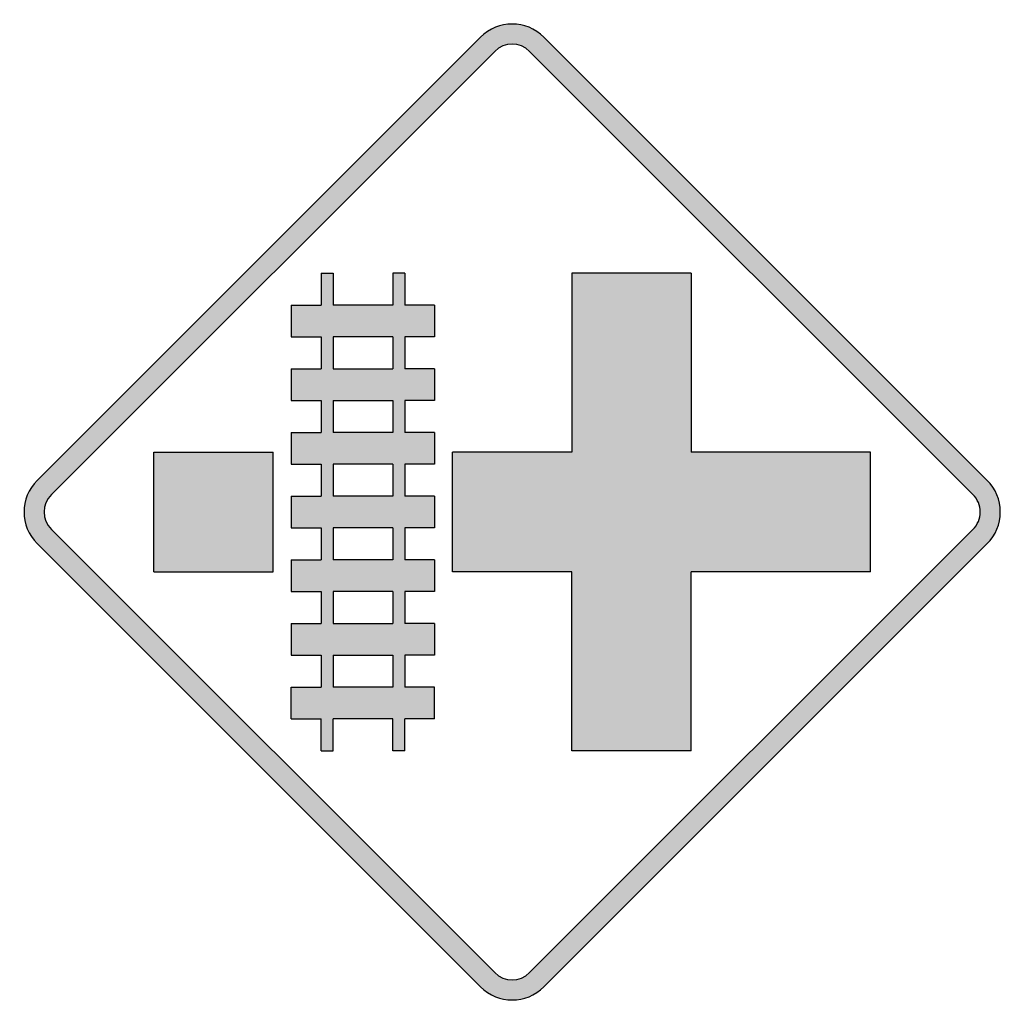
# Model space of a CAD drawing. Header units: inches. Extents: x -0.5 to 0.5, y -0.5 to 0.5.
import ezdxf

# ---------------------------------------------------------------- set-up
doc = ezdxf.new("R2010")
doc.units = ezdxf.units.IN
doc.header["$MEASUREMENT"] = 0

msp = doc.modelspace()

# ---------------------------------------------------------------- hatches: boundary and pattern name
h = msp.add_hatch(color=7)
h.paths.add_polyline_path([(0.4865, -0.0325), (0.0325, -0.4865), (0.0277, -0.4907), (0.0227, -0.494), (0.0173, -0.4967), (0.0117, -0.4985), (0.0058, -0.4997), (0, -0.5), (-0.0058, -0.4997), (-0.0117, -0.4985), (-0.0173, -0.4967), (-0.0227, -0.494), (-0.0277, -0.4907), (-0.0325, -0.4865), (-0.4865, -0.0325), (-0.4907, -0.0277), (-0.494, -0.0227), (-0.4967, -0.0173), (-0.4985, -0.0117), (-0.4997, -0.0058), (-0.5, 0), (-0.4997, 0.0058), (-0.4985, 0.0117), (-0.4967, 0.0173), (-0.494, 0.0227), (-0.4907, 0.0277), (-0.4865, 0.0325), (-0.0325, 0.4865), (-0.0277, 0.4907), (-0.0227, 0.494), (-0.0173, 0.4967), (-0.0117, 0.4985), (-0.0058, 0.4997), (0, 0.5), (0.0058, 0.4997), (0.0117, 0.4985), (0.0173, 0.4967), (0.0227, 0.494), (0.0277, 0.4907), (0.0325, 0.4865), (0.4865, 0.0325), (0.4905, 0.0278), (0.4938, 0.0228), (0.4965, 0.0175), (0.4985, 0.0118), (0.4997, 0.006), (0.5, 0), (0.4997, -0.006), (0.4985, -0.0118), (0.4965, -0.0175), (0.4938, -0.0228), (0.4905, -0.0278), (0.4865, -0.0325)])
h.paths.add_polyline_path([(-0.472, -0.0178), (-0.4743, -0.0153), (-0.4762, -0.0125), (-0.4777, -0.0095), (-0.4787, -0.0065), (-0.4792, -0.0032), (-0.4795, 0), (-0.4792, 0.0032), (-0.4787, 0.0065), (-0.4777, 0.0095), (-0.4762, 0.0125), (-0.4743, 0.0153), (-0.472, 0.0178), (-0.0178, 0.472), (-0.0153, 0.4743), (-0.0125, 0.4762), (-0.0095, 0.4777), (-0.0065, 0.4787), (-0.0032, 0.4792), (0, 0.4795), (0.0032, 0.4792), (0.0065, 0.4787), (0.0095, 0.4777), (0.0125, 0.4762), (0.0153, 0.4743), (0.0178, 0.472), (0.472, 0.0178), (0.4742, 0.0153), (0.476, 0.0127), (0.4775, 0.0097), (0.4785, 0.0065), (0.4792, 0.0033), (0.4795, 0), (0.4792, -0.0033), (0.4785, -0.0065), (0.4775, -0.0097), (0.476, -0.0127), (0.4742, -0.0153), (0.472, -0.0178), (0.0178, -0.472), (0.0153, -0.4743), (0.0125, -0.4762), (0.0095, -0.4777), (0.0065, -0.4787), (0.0032, -0.4792), (0, -0.4795), (-0.0032, -0.4792), (-0.0065, -0.4787), (-0.0095, -0.4777), (-0.0125, -0.4762), (-0.0153, -0.4743), (-0.0178, -0.472), (-0.472, -0.0178)], flags=0)
h = msp.add_hatch(color=7)
h.paths.add_polyline_path([(-0.1102, -0.2447), (-0.1223, -0.2447), (-0.1223, -0.212), (-0.1835, -0.212), (-0.1835, -0.2447), (-0.1957, -0.2447), (-0.1957, -0.212), (-0.2263, -0.212), (-0.2263, -0.1793), (-0.1957, -0.1793), (-0.1957, -0.1468), (-0.2263, -0.1468), (-0.2263, -0.1142), (-0.1957, -0.1142), (-0.1957, -0.0815), (-0.2263, -0.0815), (-0.2263, -0.049), (-0.1957, -0.049), (-0.1957, -0.0163), (-0.2263, -0.0163), (-0.2263, 0.0163), (-0.1957, 0.0163), (-0.1957, 0.049), (-0.2263, 0.049), (-0.2263, 0.0815), (-0.1957, 0.0815), (-0.1957, 0.1142), (-0.2263, 0.1142), (-0.2263, 0.1468), (-0.1957, 0.1468), (-0.1957, 0.1795), (-0.2263, 0.1795), (-0.2263, 0.212), (-0.1957, 0.212), (-0.1957, 0.2447), (-0.1835, 0.2447), (-0.1835, 0.212), (-0.1223, 0.212), (-0.1223, 0.2447), (-0.1102, 0.2447), (-0.1102, 0.212), (-0.0795, 0.212), (-0.0795, 0.1795), (-0.1102, 0.1795), (-0.1102, 0.1468), (-0.0795, 0.1468), (-0.0795, 0.1142), (-0.1102, 0.1142), (-0.1102, 0.0815), (-0.0795, 0.0815), (-0.0795, 0.049), (-0.1102, 0.049), (-0.1102, 0.0163), (-0.0795, 0.0163), (-0.0795, -0.0163), (-0.1102, -0.0163), (-0.1102, -0.049), (-0.0795, -0.049), (-0.0795, -0.0815), (-0.1102, -0.0815), (-0.1102, -0.1142), (-0.0795, -0.1142), (-0.0795, -0.1468), (-0.1102, -0.1468), (-0.1102, -0.1793), (-0.0795, -0.1793), (-0.0795, -0.212), (-0.1102, -0.212), (-0.1102, -0.2447)])
h.paths.add_polyline_path([(-0.1223, 0.1795), (-0.1835, 0.1795), (-0.1835, 0.1468), (-0.1223, 0.1468), (-0.1223, 0.1795)], flags=0)
h.paths.add_polyline_path([(-0.1223, 0.1142), (-0.1835, 0.1142), (-0.1835, 0.0815), (-0.1223, 0.0815), (-0.1223, 0.1142)], flags=0)
h.paths.add_polyline_path([(-0.1223, 0.049), (-0.1835, 0.049), (-0.1835, 0.0163), (-0.1223, 0.0163), (-0.1223, 0.049)], flags=0)
h.paths.add_polyline_path([(-0.1223, -0.0163), (-0.1835, -0.0163), (-0.1835, -0.049), (-0.1223, -0.049), (-0.1223, -0.0163)], flags=0)
h.paths.add_polyline_path([(-0.1223, -0.0815), (-0.1835, -0.0815), (-0.1835, -0.1142), (-0.1223, -0.1142), (-0.1223, -0.0815)], flags=0)
h.paths.add_polyline_path([(-0.1223, -0.1468), (-0.1835, -0.1468), (-0.1835, -0.1793), (-0.1223, -0.1793), (-0.1223, -0.1468)], flags=0)
for points in [[(0.1835, 0.0612), (0.367, 0.0612), (0.367, -0.0612), (0.1835, -0.0612), (0.1835, -0.2447), (0.0612, -0.2447), (0.0612, -0.0612), (-0.0612, -0.0612), (-0.0612, 0.0612), (0.0612, 0.0612), (0.0612, 0.2447), (0.1835, 0.2447), (0.1835, 0.0612)], [(-0.2447, -0.0612), (-0.367, -0.0612), (-0.367, 0.0612), (-0.2447, 0.0612), (-0.2447, -0.0612)]]:
    msp.add_hatch(color=7).paths.add_polyline_path(points)

# ---------------------------------------------------------------- linework, layer by layer
at = {"color": 7}
for p, q in [((-0.0324, 0.4865), (-0.4866, 0.0324)), ((0.4865, 0.0324), (0.0324, 0.4865)), ((-0.0179, 0.472), (-0.472, 0.0179)), ((0.472, 0.0179), (0.0179, 0.472)), ((-0.1957, 0.2447), (-0.1835, 0.2447)), ((-0.1957, 0.2447), (-0.1957, 0.212)), ((-0.1835, 0.2447), (-0.1835, 0.212)), ((-0.1101, 0.2447), (-0.1223, 0.2447)), ((-0.1223, 0.2447), (-0.1223, 0.212)), ((-0.1101, 0.2447), (-0.1101, 0.212)), ((0.1835, 0.2447), (0.0612, 0.2447)), ((0.0612, 0.2447), (0.0612, 0.0612)), ((0.1835, 0.2447), (0.1835, 0.0612)), ((-0.2263, 0.212), (-0.2263, 0.1794)), ((-0.2263, 0.212), (-0.1957, 0.212)), ((-0.1223, 0.212), (-0.1835, 0.212)), ((-0.0795, 0.212), (-0.1101, 0.212)), ((-0.0795, 0.212), (-0.0795, 0.1794)), ((-0.2263, 0.1794), (-0.1957, 0.1794)), ((-0.1957, 0.1794), (-0.1957, 0.1468)), ((-0.1223, 0.1794), (-0.1835, 0.1794)), ((-0.1835, 0.1794), (-0.1835, 0.1468)), ((-0.1223, 0.1794), (-0.1223, 0.1468)), ((-0.0795, 0.1794), (-0.1101, 0.1794)), ((-0.1101, 0.1794), (-0.1101, 0.1468)), ((-0.2263, 0.1468), (-0.2263, 0.1142)), ((-0.2263, 0.1468), (-0.1957, 0.1468)), ((-0.1835, 0.1468), (-0.1223, 0.1468)), ((-0.0795, 0.1468), (-0.1101, 0.1468)), ((-0.0795, 0.1468), (-0.0795, 0.1142)), ((-0.2263, 0.1142), (-0.1957, 0.1142)), ((-0.1957, 0.1142), (-0.1957, 0.0816)), ((-0.1835, 0.1142), (-0.1223, 0.1142)), ((-0.1835, 0.1142), (-0.1835, 0.0816)), ((-0.1223, 0.1142), (-0.1223, 0.0816)), ((-0.0795, 0.1142), (-0.1101, 0.1142)), ((-0.1101, 0.1142), (-0.1101, 0.0816)), ((-0.2263, 0.0816), (-0.2263, 0.0489)), ((-0.2263, 0.0816), (-0.1957, 0.0816)), ((-0.1223, 0.0816), (-0.1835, 0.0816)), ((-0.0795, 0.0816), (-0.1101, 0.0816)), ((-0.0795, 0.0816), (-0.0795, 0.0489)), ((-0.367, 0.0612), (-0.2447, 0.0612)), ((-0.367, -0.0612), (-0.367, 0.0612)), ((-0.2447, -0.0612), (-0.2447, 0.0612)), ((-0.0612, -0.0612), (-0.0612, 0.0612)), ((0.0612, 0.0612), (-0.0612, 0.0612)), ((0.367, 0.0612), (0.1835, 0.0612)), ((0.367, -0.0612), (0.367, 0.0612)), ((-0.2263, 0.0489), (-0.1957, 0.0489)), ((-0.1957, 0.0489), (-0.1957, 0.0163)), ((-0.1223, 0.0489), (-0.1835, 0.0489)), ((-0.1835, 0.0489), (-0.1835, 0.0163)), ((-0.1223, 0.0489), (-0.1223, 0.0163)), ((-0.0795, 0.0489), (-0.1101, 0.0489)), ((-0.1101, 0.0489), (-0.1101, 0.0163)), ((-0.2263, 0.0163), (-0.2263, -0.0163)), ((-0.2263, 0.0163), (-0.1957, 0.0163)), ((-0.1223, 0.0163), (-0.1835, 0.0163)), ((-0.0795, 0.0163), (-0.1101, 0.0163)), ((-0.0795, 0.0163), (-0.0795, -0.0163)), ((-0.472, -0.0179), (-0.0179, -0.472)), ((-0.2263, -0.0163), (-0.1957, -0.0163)), ((-0.1957, -0.0163), (-0.1957, -0.0489)), ((-0.1223, -0.0163), (-0.1835, -0.0163)), ((-0.1835, -0.0163), (-0.1835, -0.0489)), ((-0.1223, -0.0163), (-0.1223, -0.0489)), ((-0.0795, -0.0163), (-0.1101, -0.0163)), ((-0.1101, -0.0163), (-0.1101, -0.0489)), ((0.472, -0.0179), (0.0179, -0.472)), ((-0.4866, -0.0324), (-0.0324, -0.4866)), ((0.4865, -0.0324), (0.0324, -0.4866)), ((-0.2263, -0.0489), (-0.2263, -0.0816)), ((-0.2263, -0.0489), (-0.1957, -0.0489)), ((-0.1223, -0.0489), (-0.1835, -0.0489)), ((-0.0795, -0.0489), (-0.1101, -0.0489)), ((-0.0795, -0.0489), (-0.0795, -0.0816)), ((-0.367, -0.0612), (-0.2447, -0.0612)), ((0.0612, -0.0612), (-0.0612, -0.0612)), ((0.0612, -0.2447), (0.0612, -0.0612)), ((0.367, -0.0612), (0.1835, -0.0612)), ((0.1835, -0.2447), (0.1835, -0.0612)), ((-0.2263, -0.0816), (-0.1957, -0.0816)), ((-0.1957, -0.0816), (-0.1957, -0.1142)), ((-0.1223, -0.0816), (-0.1835, -0.0816)), ((-0.1835, -0.0816), (-0.1835, -0.1142)), ((-0.1223, -0.0816), (-0.1223, -0.1142)), ((-0.0795, -0.0816), (-0.1101, -0.0816)), ((-0.1101, -0.0816), (-0.1101, -0.1142)), ((-0.2263, -0.1142), (-0.2263, -0.1468)), ((-0.2263, -0.1142), (-0.1957, -0.1142)), ((-0.1835, -0.1142), (-0.1223, -0.1142)), ((-0.0795, -0.1142), (-0.1101, -0.1142)), ((-0.0795, -0.1142), (-0.0795, -0.1468)), ((-0.2263, -0.1468), (-0.1957, -0.1468)), ((-0.1957, -0.1468), (-0.1957, -0.1794)), ((-0.1835, -0.1468), (-0.1223, -0.1468)), ((-0.1835, -0.1468), (-0.1835, -0.1794)), ((-0.1223, -0.1468), (-0.1223, -0.1794)), ((-0.0795, -0.1468), (-0.1101, -0.1468)), ((-0.1101, -0.1468), (-0.1101, -0.1794)), ((-0.2263, -0.212), (-0.2263, -0.1794)), ((-0.2263, -0.1794), (-0.1957, -0.1794)), ((-0.1223, -0.1794), (-0.1835, -0.1794)), ((-0.0795, -0.1794), (-0.1101, -0.1794)), ((-0.0795, -0.212), (-0.0795, -0.1794)), ((-0.2263, -0.212), (-0.1957, -0.212)), ((-0.1957, -0.2447), (-0.1957, -0.212)), ((-0.1835, -0.2447), (-0.1835, -0.212)), ((-0.1223, -0.212), (-0.1835, -0.212)), ((-0.1223, -0.2447), (-0.1223, -0.212)), ((-0.0795, -0.212), (-0.1101, -0.212)), ((-0.1101, -0.2447), (-0.1101, -0.212)), ((-0.1957, -0.2447), (-0.1835, -0.2447)), ((-0.1101, -0.2447), (-0.1223, -0.2447)), ((0.1835, -0.2447), (0.0612, -0.2447))]:
    msp.add_line(p, q, dxfattribs=at)
for points in [[(0.0324, 0.4866), (0.0145, 0.5045), (-0.0145, 0.5045), (-0.0324, 0.4866)], [(0.0179, 0.472), (0.008, 0.4819), (-0.008, 0.4819), (-0.0179, 0.472)], [(-0.4866, 0.0324), (-0.5045, 0.0145), (-0.5045, -0.0145), (-0.4866, -0.0324)], [(-0.472, 0.0179), (-0.4819, 0.008), (-0.4819, -0.008), (-0.472, -0.0179)], [(-0.0179, -0.472), (-0.008, -0.4819), (0.008, -0.4819), (0.0179, -0.472)], [(-0.0324, -0.4866), (-0.0145, -0.5045), (0.0145, -0.5045), (0.0324, -0.4866)]]:
    msp.add_open_spline(points, degree=3, dxfattribs=at)
for points in [[(0.4866, -0.0324), (0.4952, -0.0238), (0.5, -0.0122), (0.5, 0), (0.5, 0.0122), (0.4952, 0.0238), (0.4866, 0.0324)], [(0.472, -0.0179), (0.4768, -0.0132), (0.4794, -0.0067), (0.4794, 0), (0.4794, 0.0067), (0.4768, 0.0132), (0.472, 0.0179)]]:
    msp.add_open_spline(points, degree=3, knots=[0, 0, 0, 0, 1, 1, 1, 2, 2, 2, 2], dxfattribs=at)

doc.saveas('drawing.dxf')
